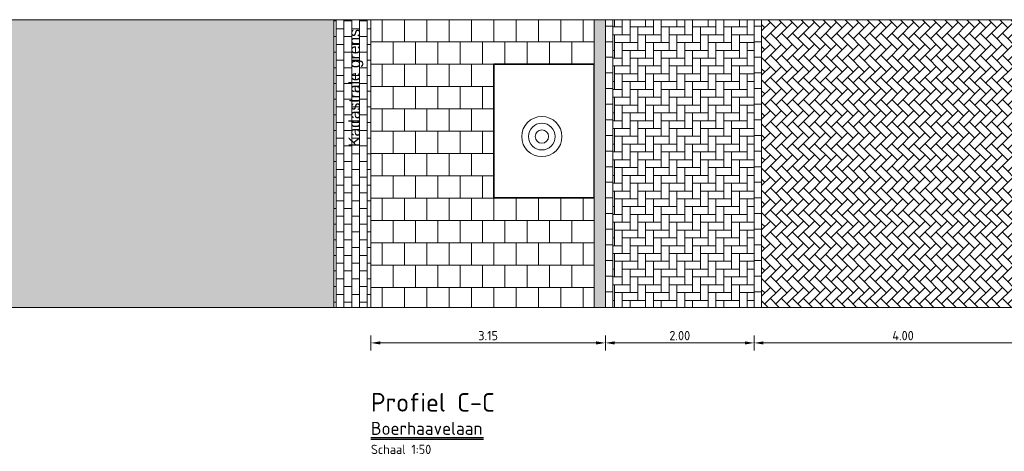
# Model space of a CAD drawing. Header units: metres. Extents: x 92403 to 95147, y 464428 to 465602.
# Tile 104 of 256: x 92424.42 to 92437.65, y 465186.32 to 465192.12. Entities that reach past the tile are written whole.
import ezdxf

# ---------------------------------------------------------------- set-up
doc = ezdxf.new("R2010")
doc.units = ezdxf.units.M
doc.linetypes.add('XX-PROJECTGRENS', pattern=[18, 12, -3, 0, -3])
doc.layers.get('0').update_dxf_attribs({"linetype": 'CONTINUOUS'})
doc.layers.get('Defpoints').update_dxf_attribs({"linetype": 'CONTINUOUS'})
for name, color, linetype, lineweight in [('B-RO-VH-VERHARDING_STRAATBAKSTEEN-G', 252, 'CONTINUOUS', 5), ('B-XX-GR-BOOM-S', 90, 'CONTINUOUS', 18), ('N-RO-OG-TERREIN_VERHARD_TERRAS-G', 7, 'CONTINUOUS', 25), ('N-RO-VH-KANTOPSLUITING_ELEMENT_STALENSTRIP-G', 7, 'CONTINUOUS', 9), ('N-WE-VH-AANPIJLING-T25', 7, 'CONTINUOUS', 25), ('N-WE-VH-DREMPEL_ASFALT-M', 7, 'CONTINUOUS', 18), ('X-XX-AL-M', 7, 'CONTINUOUS', 18), ('X-XX-AL-RMB - profiel', 7, 'CONTINUOUS', 9), ('X-XX-AL-VERWIJZING-T35', 7, 'CONTINUOUS', 35), ('X-XX-AL-VERWIJZING-T50', 7, 'CONTINUOUS', 50)]:
    doc.layers.add(name, color=color, linetype=linetype, lineweight=lineweight)
doc.styles.add('Leiden', font='isocp.shx')
doc.styles.add('NLCS-ISO-M10000-T35', font='NLCS-ISO.ttf', dxfattribs={"height": 35})
doc.styles.add('NLCS-ISO-M10000-T50', font='NLCS-ISO.ttf', dxfattribs={"height": 50})
doc.styles.add('NLCS-ISO-M50-T25', font='NLCS-ISO.ttf', dxfattribs={"height": 0.125})
doc.styles.add('NLCS_10_25', font='NLCS-ISO.ttf', dxfattribs={"height": 0.025})
doc.dimstyles.new('NLCS-M50-T25-PIJL_L2_H1', dxfattribs={"dimscale": 0.05, "dimtxt": 2.5, "dimasz": 2.5, "dimexe": 2, "dimexo": 2, "dimgap": 0.7, "dimtad": 1, "dimzin": 0, "dimdsep": 46, "dimtxsty": 'NLCS-ISO-M50-T25', "dimcen": 2.5, "dimdle": 2, "dimclrd": 256, "dimclre": 256, "dimclrt": 256, "dimadec": 1, "dimazin": 0, "dimtfac": 1, "dimtdec": 3, "dimtofl": 0, "dimtmove": 0, "dimatfit": 3, "dimfxl": 2, "dimfxlon": 1, "dimtfillclr": 256, "dimtolj": 1, "dimtzin": 0, "dimlwd": -1, "dimlwe": -1, "dimarcsym": 0})

# ---------------------------------------------------------------- blocks, each defined once
blk = doc.blocks.new('Q_BOOM')
for radius in [0.27, 0.18, 0.09]:
    blk.add_circle((0, 0), radius)
blk = doc.blocks.new('*D162')
at = {"layer": 'Defpoints', "color": 0, "transparency": 16777216}
for p in [(92429.142, 465189.234), (92432.292, 465189.234), (92432.292, 465187.779)]:
    blk.add_point(p, dxfattribs=at)
at = {"layer": 'X-XX-AL-M', "transparency": 16777216}
for p, q in [((92429.142, 465187.879), (92429.142, 465187.679)), ((92432.292, 465187.879), (92432.292, 465187.679)), ((92429.267, 465187.779), (92432.167, 465187.779))]:
    blk.add_line(p, q, dxfattribs=at)
for points in [[(92429.267, 465187.8), (92429.267, 465187.758), (92429.142, 465187.779)], [(92432.167, 465187.8), (92432.167, 465187.758), (92432.292, 465187.779)]]:
    blk.add_solid(points, dxfattribs=at)
at = {"layer": 'X-XX-AL-M', "transparency": 16777216, "insert": (92430.717, 465187.877), "char_height": 0.125, "attachment_point": 5, "style": 'NLCS-ISO-M50-T25'}
blk.add_mtext('\\A1;3.15', dxfattribs=at)
blk = doc.blocks.new('*D163')
at = {"layer": 'Defpoints', "color": 0, "transparency": 16777216}
for p in [(92434.292, 465189.234), (92438.292, 465189.234), (92438.292, 465187.779)]:
    blk.add_point(p, dxfattribs=at)
at = {"layer": 'X-XX-AL-M', "transparency": 16777216}
for p, q in [((92434.292, 465187.879), (92434.292, 465187.679)), ((92438.292, 465187.879), (92438.292, 465187.679)), ((92434.417, 465187.779), (92438.167, 465187.779))]:
    blk.add_line(p, q, dxfattribs=at)
for points in [[(92434.417, 465187.8), (92434.417, 465187.758), (92434.292, 465187.779)], [(92438.167, 465187.8), (92438.167, 465187.758), (92438.292, 465187.779)]]:
    blk.add_solid(points, dxfattribs=at)
at = {"layer": 'X-XX-AL-M', "transparency": 16777216, "insert": (92436.292, 465187.877), "char_height": 0.125, "attachment_point": 5, "style": 'NLCS-ISO-M50-T25'}
blk.add_mtext('\\A1;4.00', dxfattribs=at)
blk = doc.blocks.new('*D167')
at = {"layer": 'Defpoints', "color": 0, "transparency": 16777216}
for p in [(92432.292, 465189.234), (92434.292, 465189.234), (92432.292, 465187.779)]:
    blk.add_point(p, dxfattribs=at)
at = {"layer": 'X-XX-AL-M', "transparency": 16777216}
for p, q in [((92432.292, 465187.879), (92432.292, 465187.679)), ((92434.292, 465187.879), (92434.292, 465187.679)), ((92434.167, 465187.779), (92432.417, 465187.779))]:
    blk.add_line(p, q, dxfattribs=at)
for points in [[(92432.417, 465187.8), (92432.417, 465187.758), (92432.292, 465187.779)], [(92434.167, 465187.8), (92434.167, 465187.758), (92434.292, 465187.779)]]:
    blk.add_solid(points, dxfattribs=at)
at = {"layer": 'X-XX-AL-M', "transparency": 16777216, "insert": (92433.292, 465187.877), "char_height": 0.125, "attachment_point": 5, "style": 'NLCS-ISO-M50-T25'}
blk.add_mtext('\\A1;2.00', dxfattribs=at)

msp = doc.modelspace()

# ---------------------------------------------------------------- hatches: boundary and pattern name
at = {"layer": 'B-RO-VH-VERHARDING_STRAATBAKSTEEN-G', "ltscale": 0.1, "true_color": 0x794e4e, "transparency": 33554687}
h = msp.add_hatch(dxfattribs=at)
h.set_pattern_fill('KF-HALFSTEENS', color=27)
h.set_pattern_definition([(0, (92414.81337, 465282.72037), (0.105, 0.105), [0.105, -0.105]), (90, (92414.81337, 465282.72037), (-0.105, 6e-18), [])])
h.paths.add_polyline_path([(92429.142851, 465192.122691), (92428.642851, 465192.122691), (92428.642851, 465188.256892), (92429.142851, 465188.256892)])
at = {"layer": 'B-RO-VH-VERHARDING_STRAATBAKSTEEN-G', "ltscale": 0.1, "true_color": 0x794e4e}
h = msp.add_hatch(dxfattribs=at)
h.set_pattern_fill('KF-HALFSTEENS', color=27)
h.set_pattern_definition([(0, (92432.29192, 465188.25689), (0.105, 0.105), [0.105, -0.105]), (90, (92432.29192, 465188.25689), (-0.105, 6e-18), [])])
h.paths.add_polyline_path([(92432.391918, 465192.122691), (92432.291918, 465192.122691), (92432.291918, 465188.256892), (92432.391918, 465188.256892)])
h = msp.add_hatch(dxfattribs=at)
h.set_pattern_fill('KF-HALFSTEENS', color=27)
h.set_pattern_definition([(0, (92434.29192, 465188.25689), (0.105, 0.105), [0.105, -0.105]), (90, (92434.29192, 465188.25689), (-0.105, 6e-18), [])])
h.paths.add_polyline_path([(92434.391918, 465192.122691), (92434.291918, 465192.122691), (92434.291918, 465188.256892), (92434.391918, 465188.256892)])
at = {"layer": 'X-XX-AL-RMB - profiel', "true_color": 0xcfc9ba, "transparency": 33554636}
h = msp.add_hatch(color=9, dxfattribs=at)
h.dxf.hatch_style = 1
h.paths.add_polyline_path([(92428.642167, 465192.122691), (92423.701656, 465192.122691), (92422.872167, 465191.475549), (92422.872167, 465189.452053), (92423.963223, 465188.615114), (92423.962802, 465188.256892), (92428.642167, 465188.256892)])
at = {"layer": 'X-XX-AL-RMB - profiel', "true_color": 0x000000}
h = msp.add_hatch(dxfattribs=at)
h.set_pattern_fill('AVH-TEGEL_300X300_HALFST', color=18, angle=90, pattern_type=2)
h.set_pattern_definition([(90, (92429.14217, 465192.12269), (-0.15, 0.3), [0.3, -0.3]), (180, (92429.14217, 465192.1227), (-4e-17, -0.3), [])])
h.paths.add_polyline_path([(92432.141918, 465188.256892), (92429.142167, 465188.256892), (92429.142167, 465192.122691), (92432.141918, 465192.122691), (92432.141918, 465191.527272), (92430.791917, 465191.527272), (92430.791917, 465189.727272), (92432.141918, 465189.727272)])
at = {"layer": 'X-XX-AL-RMB - profiel', "ltscale": 1}
h = msp.add_hatch(color=251, dxfattribs=at)
h.dxf.hatch_style = 1
h.paths.add_polyline_path([(92432.291918, 465192.122691), (92432.141918, 465192.122691), (92432.141918, 465188.256892), (92432.291918, 465188.256892)])
at = {"layer": 'X-XX-AL-RMB - profiel', "ltscale": 0.1, "true_color": 0x794e4e}
h = msp.add_hatch(dxfattribs=at)
h.set_pattern_fill('KF-KEPER', color=27, angle=90)
h.set_pattern_definition([(90, (92562.08834, 464366.83035), (-0.105, 0.105), [0.315, -0.105]), (0, (92561.87834, 464366.83035), (-0.105, 0.105), [0.315, -0.105])])
h.paths.add_polyline_path([(92434.291918, 465192.122691), (92432.391918, 465192.122691), (92432.391918, 465188.256892), (92434.291918, 465188.256892)])
h = msp.add_hatch(dxfattribs=at)
h.set_pattern_fill('KF-KEPER', color=27, angle=135)
h.set_pattern_definition([(135, (-24.96714, 108.69421), (-0.14849242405, 1e-17), [0.315, -0.105]), (45, (-25.11563, 108.54571), (-0.14849242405, 3e-17), [0.315, -0.105])])
h.paths.add_polyline_path([(92438.183918, 465192.122691), (92434.391918, 465192.122691), (92434.391918, 465188.256892), (92438.183918, 465188.256892)])

# ---------------------------------------------------------------- linework, layer by layer
at = {"layer": 'N-RO-OG-TERREIN_VERHARD_TERRAS-G', "flags": 128}
msp.add_lwpolyline([(92432.141918, 465189.727272), (92430.791917, 465189.727272), (92430.791917, 465191.527272), (92432.141918, 465191.527272)], dxfattribs=at)
at = {"layer": 'N-RO-VH-KANTOPSLUITING_ELEMENT_STALENSTRIP-G', "color": 30, "flags": 128}
for points in [[(92430.791917, 465191.527272), (92430.791917, 465189.727272), (92432.141918, 465189.727272), (92432.141918, 465191.527272)], [(92430.796917, 465191.522272), (92430.796917, 465189.732272), (92432.136918, 465189.732272), (92432.136918, 465191.522272)]]:
    msp.add_lwpolyline(points, close=True, dxfattribs=at)
at = {"layer": 'N-WE-VH-AANPIJLING-T25'}
for p, q in [((92429.139291, 465186.509836), (92430.6537, 465186.509836)), ((92429.139291, 465186.484836), (92430.656424, 465186.484836))]:
    msp.add_line(p, q, dxfattribs=at)
at = {"layer": 'X-XX-AL-RMB - profiel'}
for points in [[(92464.086302, 465192.122691), (92421.372167, 465192.122691), (92421.372167, 465188.256892), (92464.086302, 465188.256892)], [(92432.291918, 465192.122691), (92432.141918, 465192.122691), (92432.141918, 465188.256892), (92432.291918, 465188.256892)]]:
    msp.add_lwpolyline(points, close=True, dxfattribs=at)
for points in [[(92428.642167, 465192.122691), (92428.642167, 465188.256892)], [(92429.142167, 465192.122691), (92429.142167, 465188.256892)]]:
    msp.add_lwpolyline(points, dxfattribs=at)
at = {"layer": 'X-XX-AL-RMB - profiel', "color": 150, "linetype": 'XX-PROJECTGRENS', "true_color": 0x0078f0, "flags": 128}
msp.add_lwpolyline([(92429.142167, 465188.256892), (92429.142167, 465192.122691)], dxfattribs=at)
at = {"layer": 'X-XX-AL-RMB - profiel', "color": 27, "true_color": 0x794e4e}
for points in [[(92432.391918, 465188.256892), (92432.391918, 465192.122691)], [(92434.291918, 465188.256892), (92434.291918, 465192.122691)], [(92434.391918, 465188.256892), (92434.391918, 465192.122691)]]:
    msp.add_lwpolyline(points, dxfattribs=at)

# ---------------------------------------------------------------- block references
at = {"layer": 'B-XX-GR-BOOM-S', "rotation": 269.3724637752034}
msp.add_blockref('Q_BOOM', (92431.438605, 465190.551997), dxfattribs=at)

# ---------------------------------------------------------------- texts
at = {"layer": 'N-WE-VH-DREMPEL_ASFALT-M', "insert": (92429.14206, 465186.285426), "char_height": 0.125, "attachment_point": 7, "style": 'NLCS_10_25'}
msp.add_mtext('Schaal 1:50', dxfattribs=at)
at = {"layer": 'X-XX-AL-RMB - profiel', "linetype": 'Continuous', "ltscale": 1, "insert": (92428.844467, 465194.412631), "char_height": 0.15, "attachment_point": 3, "rotation": 90, "style": 'Leiden'}
msp.add_mtext_dynamic_manual_height_columns('\\pxql;{\\fArial|b0|i0|c0|p34;\\C0;Kadastrale grens}', width=3.99958028, gutter_width=6.25, heights=[5.650079], dxfattribs=at)
at = {"layer": 'X-XX-AL-VERWIJZING-T35', "insert": (92429.142167, 465186.542989), "char_height": 0.175, "width": 6.49043, "attachment_point": 7, "style": 'NLCS-ISO-M10000-T35'}
msp.add_mtext('Boerhaavelaan', dxfattribs=at)
at = {"layer": 'X-XX-AL-VERWIJZING-T50', "insert": (92429.142167, 465186.855295), "char_height": 0.25, "width": 6.49043, "attachment_point": 7, "style": 'NLCS-ISO-M10000-T50'}
msp.add_mtext('Profiel C-C', dxfattribs=at)

# ---------------------------------------------------------------- dimensions: what is measured, and where the dimension line sits
at = {"layer": 'X-XX-AL-M'}
for p1, p2, distance, picture, middle in [((92429.142167, 465189.234357), (92432.291918, 465189.234357), -1.455174, '*D162', (92430.717042, 465187.876683)), ((92434.291918, 465189.234357), (92432.291918, 465189.234357), 1.455174, '*D167', (92433.291918, 465187.876683)), ((92434.291918, 465189.234357), (92438.291918, 465189.234357), -1.455174, '*D163', (92436.291918, 465187.876683))]:
    dim = msp.add_aligned_dim(p1=p1, p2=p2, distance=distance, dimstyle='NLCS-M50-T25-PIJL_L2_H1', dxfattribs=at)
    dim.commit()
    dim.dimension.update_dxf_attribs({"geometry": picture, "text_midpoint": middle})

doc.saveas('drawing.dxf')
